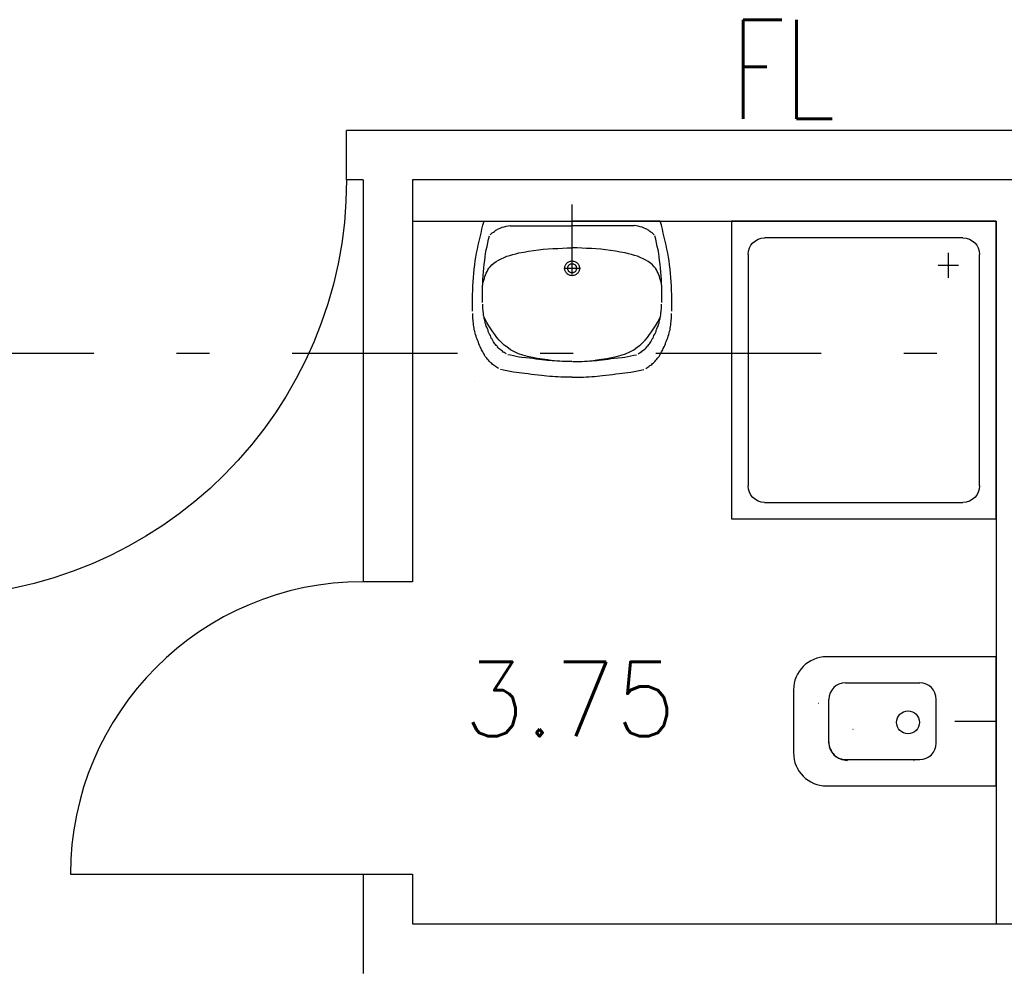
# Model space of a CAD drawing. Extents: x -1702.1 to -1638.5, y 1185.1 to 1220.8.
# Tile 42 of 50: x -1646.6 to -1643.6, y 1196 to 1198.9. Entities that reach past the tile are written whole.
import ezdxf
from ezdxf.enums import TextEntityAlignment as Align

# ---------------------------------------------------------------- set-up
doc = ezdxf.new("R2010")
doc.units = 0
doc.header["$MEASUREMENT"] = 0
doc.linetypes.add('DASHDOT', pattern=[1, 0.5, -0.25, 0, -0.25])
doc.layers.get('0').update_dxf_attribs({"linetype": 'CONTINUOUS'})
for name, color, linetype in [('13', 94, 'CONTINUOUS'), ('18', 5, 'CONTINUOUS'), ('45', 132, 'CONTINUOUS'), ('48', 33, 'CONTINUOUS'), ('8', 1, 'CONTINUOUS')]:
    doc.layers.add(name, color=color, linetype=linetype)
doc.styles.add('ROMANS', font='ROMANS', dxfattribs={"height": 0.2})

msp = doc.modelspace()

# ---------------------------------------------------------------- linework, layer by layer
at = {"linetype": 'Continuous'}
for p, q in [((-1644.9091, 1198.16028, 0.21561), (-1644.9091, 1198.35284, 0.21561)), ((-1643.6266, 1196.78988, 0.21561), (-1643.75103, 1196.78988, 0.21561))]:
    msp.add_line(p, q, dxfattribs=at)
at = {"linetype": 'Continuous', "elevation": 0.21561}
msp.add_lwpolyline([(-1645.2031, 1197.81701), (-1645.2031, 1197.81701), (-1645.2031, 1197.81701), (-1645.2031, 1197.81701)], close=True, dxfattribs=at)
at = {"layer": '13', "linetype": 'Continuous'}
for p, q in [((-1643.5016, 1198.57739, 0.21561), (-1645.5916, 1198.57739, 0.21561)), ((-1645.5416, 1198.42739, 0.21561), (-1645.5916, 1198.42739, 0.21561)), ((-1645.5416, 1198.42739, 0.21561), (-1645.5416, 1197.21239, 0.21561)), ((-1643.5016, 1198.42739, 0.21561), (-1645.3916, 1198.42739, 0.21561)), ((-1645.3916, 1198.42739, 0.21561), (-1645.3916, 1197.21239, 0.21561)), ((-1645.3916, 1198.30239, 0.21561), (-1643.6266, 1198.30239, 0.21561)), ((-1643.6266, 1198.30239, 0.21561), (-1643.6266, 1196.17739, 0.21561)), ((-1645.5416, 1196.32739, 0.21561), (-1645.5416, 1196.02739, 0.21561)), ((-1645.3916, 1196.32739, 0.21561), (-1645.3916, 1196.17739, 0.21561)), ((-1645.3916, 1196.17739, 0.21561), (-1643.5016, 1196.17739, 0.21561))]:
    msp.add_line(p, q, dxfattribs=at)
at = {"layer": '13', "linetype": 'Continuous', "elevation": 0.21561}
for points in [[(-1645.5916, 1198.42739), (-1645.5916, 1198.42739), (-1645.5916, 1198.42739), (-1645.5916, 1198.57739)], [(-1645.3916, 1197.21239), (-1645.5416, 1197.21239), (-1645.5416, 1197.21239), (-1645.5416, 1197.21239)], [(-1645.5416, 1196.32739), (-1645.5416, 1196.32739), (-1645.5416, 1196.32739), (-1645.3916, 1196.32739)]]:
    msp.add_lwpolyline(points, dxfattribs=at)
at = {"layer": '18', "linetype": 'Continuous'}
msp.add_line((-1646.4266, 1196.32739, 0.21561), (-1645.5416, 1196.32739, 0.21561), dxfattribs=at)
at = {"layer": '18', "linetype": 'Continuous', "extrusion": (0, 0, -1)}
msp.add_arc((1646.8516, 1198.42739, -0.215612), 1.26, 180, 270, dxfattribs=at)
at = {"layer": '18', "linetype": 'Continuous'}
msp.add_arc((-1645.5416, 1196.32739, 0.215612), 0.885, 90, 180, dxfattribs=at)
at = {"layer": '45', "linetype": 'Continuous'}
for p, q in [((-1644.9091, 1198.33118, 0.21561), (-1644.90909, 1198.33118, 0.21561)), ((-1645.18227, 1198.27824, 0.21561), (-1645.17926, 1198.29032, 0.21561)), ((-1645.17926, 1198.29032, 0.21561), (-1645.17525, 1198.30239, 0.21561)), ((-1645.17525, 1198.30239, 0.21561), (-1644.9091, 1198.30239, 0.21561)), ((-1645.13206, 1198.2801, 0.21561), (-1645.12703, 1198.28196, 0.21561)), ((-1645.12703, 1198.28196, 0.21561), (-1645.12102, 1198.28474, 0.21561)), ((-1645.12102, 1198.28474, 0.21561), (-1645.11499, 1198.28567, 0.21561)), ((-1645.11499, 1198.28567, 0.21561), (-1645.10896, 1198.28753, 0.21561)), ((-1645.10896, 1198.28753, 0.21561), (-1645.10293, 1198.28846, 0.21561)), ((-1645.10293, 1198.28846, 0.21561), (-1645.0969, 1198.28939, 0.21561)), ((-1645.0969, 1198.28846, 0.21561), (-1644.9091, 1198.28846, 0.21561)), ((-1644.64297, 1198.30239, 0.21561), (-1644.9091, 1198.30239, 0.21561)), ((-1644.7213, 1198.28846, 0.21561), (-1644.9091, 1198.28846, 0.21561)), ((-1644.71527, 1198.28846, 0.21561), (-1644.7213, 1198.28939, 0.21561)), ((-1644.70925, 1198.28753, 0.21561), (-1644.71527, 1198.28846, 0.21561)), ((-1644.70322, 1198.28567, 0.21561), (-1644.70925, 1198.28753, 0.21561)), ((-1644.6972, 1198.28474, 0.21561), (-1644.70322, 1198.28567, 0.21561)), ((-1644.69117, 1198.28196, 0.21561), (-1644.6972, 1198.28474, 0.21561)), ((-1644.68615, 1198.2801, 0.21561), (-1644.69117, 1198.28196, 0.21561)), ((-1644.63895, 1198.29032, 0.21561), (-1644.64297, 1198.30239, 0.21561)), ((-1644.63594, 1198.27824, 0.21561), (-1644.63895, 1198.29032, 0.21561)), ((-1643.6266, 1198.30239, 0.21561), (-1644.4266, 1198.30239, 0.21561)), ((-1644.4266, 1198.30239, 0.21561), (-1644.4266, 1197.40239, 0.21561)), ((-1643.6266, 1197.40239, 0.21561), (-1643.6266, 1198.30239, 0.21561)), ((-1645.1903, 1198.24202, 0.21561), (-1645.18729, 1198.25409, 0.21561)), ((-1645.18729, 1198.25409, 0.21561), (-1645.18428, 1198.26617, 0.21561)), ((-1645.18428, 1198.26617, 0.21561), (-1645.18227, 1198.27824, 0.21561)), ((-1645.16219, 1198.24852, 0.21561), (-1645.15917, 1198.25874, 0.21561)), ((-1645.15716, 1198.26152, 0.21561), (-1645.15516, 1198.26339, 0.21561)), ((-1645.15516, 1198.26339, 0.21561), (-1645.15315, 1198.26525, 0.21561)), ((-1645.15315, 1198.26525, 0.21561), (-1645.15114, 1198.2671, 0.21561)), ((-1645.15114, 1198.2671, 0.21561), (-1645.14913, 1198.26895, 0.21561)), ((-1645.14913, 1198.26895, 0.21561), (-1645.14712, 1198.26988, 0.21561)), ((-1645.14712, 1198.26988, 0.21561), (-1645.1441, 1198.27174, 0.21561)), ((-1645.1441, 1198.27174, 0.21561), (-1645.1421, 1198.2736, 0.21561)), ((-1645.1421, 1198.2736, 0.21561), (-1645.14009, 1198.27545, 0.21561)), ((-1645.14009, 1198.27545, 0.21561), (-1645.13708, 1198.27638, 0.21561)), ((-1645.13708, 1198.27638, 0.21561), (-1645.13507, 1198.27824, 0.21561)), ((-1645.13507, 1198.27824, 0.21561), (-1645.13206, 1198.2801, 0.21561)), ((-1644.68314, 1198.27824, 0.21561), (-1644.68615, 1198.2801, 0.21561)), ((-1644.68112, 1198.27638, 0.21561), (-1644.68314, 1198.27824, 0.21561)), ((-1644.67811, 1198.27545, 0.21561), (-1644.68112, 1198.27638, 0.21561)), ((-1644.67611, 1198.2736, 0.21561), (-1644.67811, 1198.27545, 0.21561)), ((-1644.6741, 1198.27174, 0.21561), (-1644.67611, 1198.2736, 0.21561)), ((-1644.67108, 1198.26988, 0.21561), (-1644.6741, 1198.27174, 0.21561)), ((-1644.66908, 1198.26895, 0.21561), (-1644.67108, 1198.26988, 0.21561)), ((-1644.66707, 1198.2671, 0.21561), (-1644.66908, 1198.26895, 0.21561)), ((-1644.66505, 1198.26525, 0.21561), (-1644.66707, 1198.2671, 0.21561)), ((-1644.66305, 1198.26339, 0.21561), (-1644.66505, 1198.26525, 0.21561)), ((-1644.66104, 1198.26152, 0.21561), (-1644.66305, 1198.26339, 0.21561)), ((-1644.65602, 1198.24852, 0.21561), (-1644.65904, 1198.25874, 0.21561)), ((-1644.63392, 1198.26617, 0.21561), (-1644.63594, 1198.27824, 0.21561)), ((-1644.63091, 1198.25409, 0.21561), (-1644.63392, 1198.26617, 0.21561)), ((-1644.6279, 1198.24202, 0.21561), (-1644.63091, 1198.25409, 0.21561)), ((-1643.7266, 1198.25239, 0.21561), (-1644.3266, 1198.25239, 0.21561)), ((-1645.19532, 1198.21787, 0.21561), (-1645.19331, 1198.22994, 0.21561)), ((-1645.19331, 1198.22994, 0.21561), (-1645.1903, 1198.24202, 0.21561)), ((-1645.16922, 1198.21601, 0.21561), (-1645.1662, 1198.22623, 0.21561)), ((-1645.1662, 1198.22623, 0.21561), (-1645.16419, 1198.23737, 0.21561)), ((-1645.16419, 1198.23737, 0.21561), (-1645.16219, 1198.24852, 0.21561)), ((-1644.95229, 1198.22066, 0.21561), (-1644.93823, 1198.22158, 0.21561)), ((-1644.93823, 1198.22158, 0.21561), (-1644.92417, 1198.22251, 0.21561)), ((-1644.92417, 1198.22251, 0.21561), (-1644.9091, 1198.22251, 0.21561)), ((-1644.89404, 1198.22251, 0.21561), (-1644.9091, 1198.22251, 0.21561)), ((-1644.87998, 1198.22158, 0.21561), (-1644.89404, 1198.22251, 0.21561)), ((-1644.86591, 1198.22066, 0.21561), (-1644.87998, 1198.22158, 0.21561)), ((-1644.65401, 1198.23737, 0.21561), (-1644.65602, 1198.24852, 0.21561)), ((-1644.65201, 1198.22623, 0.21561), (-1644.65401, 1198.23737, 0.21561)), ((-1644.64899, 1198.21601, 0.21561), (-1644.65201, 1198.22623, 0.21561)), ((-1644.6249, 1198.22994, 0.21561), (-1644.6279, 1198.24202, 0.21561)), ((-1644.62289, 1198.21787, 0.21561), (-1644.6249, 1198.22994, 0.21561)), ((-1645.20235, 1198.18257, 0.21561), (-1645.20034, 1198.19372, 0.21561)), ((-1645.20034, 1198.19372, 0.21561), (-1645.19833, 1198.20579, 0.21561)), ((-1645.19833, 1198.20579, 0.21561), (-1645.19532, 1198.21787, 0.21561)), ((-1645.17323, 1198.1835, 0.21561), (-1645.17223, 1198.19465, 0.21561)), ((-1645.17223, 1198.19465, 0.21561), (-1645.17123, 1198.20487, 0.21561)), ((-1645.17123, 1198.20487, 0.21561), (-1645.16922, 1198.21601, 0.21561)), ((-1645.12402, 1198.18908, 0.21561), (-1645.11499, 1198.19279, 0.21561)), ((-1645.11499, 1198.19279, 0.21561), (-1645.10695, 1198.19652, 0.21561)), ((-1645.10695, 1198.19652, 0.21561), (-1645.09792, 1198.1993, 0.21561)), ((-1645.09792, 1198.1993, 0.21561), (-1645.08887, 1198.20208, 0.21561)), ((-1645.08887, 1198.20208, 0.21561), (-1645.07983, 1198.20394, 0.21561)), ((-1645.07983, 1198.20394, 0.21561), (-1645.06979, 1198.20672, 0.21561)), ((-1645.06979, 1198.20672, 0.21561), (-1645.05472, 1198.20951, 0.21561)), ((-1645.05472, 1198.20951, 0.21561), (-1645.04067, 1198.2123, 0.21561)), ((-1645.04067, 1198.2123, 0.21561), (-1645.0256, 1198.21415, 0.21561)), ((-1645.0256, 1198.21415, 0.21561), (-1645.01054, 1198.21601, 0.21561)), ((-1645.01054, 1198.21601, 0.21561), (-1644.99647, 1198.21787, 0.21561)), ((-1644.99647, 1198.21787, 0.21561), (-1644.9814, 1198.2188, 0.21561)), ((-1644.9814, 1198.2188, 0.21561), (-1644.96736, 1198.21973, 0.21561)), ((-1644.96736, 1198.21973, 0.21561), (-1644.95229, 1198.22066, 0.21561)), ((-1644.85085, 1198.21973, 0.21561), (-1644.86591, 1198.22066, 0.21561)), ((-1644.83681, 1198.2188, 0.21561), (-1644.85085, 1198.21973, 0.21561)), ((-1644.82173, 1198.21787, 0.21561), (-1644.83681, 1198.2188, 0.21561)), ((-1644.80767, 1198.21601, 0.21561), (-1644.82173, 1198.21787, 0.21561)), ((-1644.79261, 1198.21415, 0.21561), (-1644.80767, 1198.21601, 0.21561)), ((-1644.77754, 1198.2123, 0.21561), (-1644.79261, 1198.21415, 0.21561)), ((-1644.76349, 1198.20951, 0.21561), (-1644.77754, 1198.2123, 0.21561)), ((-1644.74841, 1198.20672, 0.21561), (-1644.76349, 1198.20951, 0.21561)), ((-1644.73837, 1198.20394, 0.21561), (-1644.74841, 1198.20672, 0.21561)), ((-1644.72934, 1198.20208, 0.21561), (-1644.73837, 1198.20394, 0.21561)), ((-1644.7203, 1198.1993, 0.21561), (-1644.72934, 1198.20208, 0.21561)), ((-1644.71125, 1198.19652, 0.21561), (-1644.7203, 1198.1993, 0.21561)), ((-1644.70322, 1198.19279, 0.21561), (-1644.71125, 1198.19652, 0.21561)), ((-1644.69418, 1198.18908, 0.21561), (-1644.70322, 1198.19279, 0.21561)), ((-1644.64698, 1198.20487, 0.21561), (-1644.64899, 1198.21601, 0.21561)), ((-1644.64598, 1198.19465, 0.21561), (-1644.64698, 1198.20487, 0.21561)), ((-1644.64497, 1198.1835, 0.21561), (-1644.64598, 1198.19465, 0.21561)), ((-1644.61988, 1198.20579, 0.21561), (-1644.62289, 1198.21787, 0.21561)), ((-1644.61786, 1198.19372, 0.21561), (-1644.61988, 1198.20579, 0.21561)), ((-1644.61586, 1198.18257, 0.21561), (-1644.61786, 1198.19372, 0.21561)), ((-1644.3766, 1198.20239, 0.21561), (-1644.3766, 1197.50239, 0.21561)), ((-1643.77059, 1198.13139, 0.21561), (-1643.77059, 1198.20739, 0.21561)), ((-1643.6766, 1197.50239, 0.21561), (-1643.6766, 1198.20239, 0.21561)), ((-1645.20537, 1198.1575, 0.21561), (-1645.20336, 1198.1705, 0.21561)), ((-1645.20336, 1198.1705, 0.21561), (-1645.20235, 1198.18257, 0.21561)), ((-1645.17625, 1198.16028, 0.21561), (-1645.17525, 1198.17236, 0.21561)), ((-1645.17525, 1198.17236, 0.21561), (-1645.17323, 1198.1835, 0.21561)), ((-1645.16119, 1198.16028, 0.21561), (-1645.15716, 1198.16493, 0.21561)), ((-1645.15716, 1198.16493, 0.21561), (-1645.15215, 1198.1705, 0.21561)), ((-1645.15215, 1198.1705, 0.21561), (-1645.14612, 1198.17607, 0.21561)), ((-1645.14612, 1198.17607, 0.21561), (-1645.13909, 1198.18072, 0.21561)), ((-1645.13909, 1198.18072, 0.21561), (-1645.13206, 1198.18536, 0.21561)), ((-1645.13206, 1198.18536, 0.21561), (-1645.12402, 1198.18908, 0.21561)), ((-1644.9091, 1198.14264, 0.21561), (-1644.9091, 1198.1835, 0.21561)), ((-1644.68615, 1198.18536, 0.21561), (-1644.69418, 1198.18908, 0.21561)), ((-1644.67912, 1198.18072, 0.21561), (-1644.68615, 1198.18536, 0.21561)), ((-1644.67209, 1198.17607, 0.21561), (-1644.67912, 1198.18072, 0.21561)), ((-1644.66607, 1198.1705, 0.21561), (-1644.67209, 1198.17607, 0.21561)), ((-1644.66104, 1198.16493, 0.21561), (-1644.66607, 1198.1705, 0.21561)), ((-1644.65702, 1198.16028, 0.21561), (-1644.66104, 1198.16493, 0.21561)), ((-1644.64297, 1198.17236, 0.21561), (-1644.64497, 1198.1835, 0.21561)), ((-1644.64195, 1198.16028, 0.21561), (-1644.64297, 1198.17236, 0.21561)), ((-1644.61484, 1198.1705, 0.21561), (-1644.61586, 1198.18257, 0.21561)), ((-1644.61284, 1198.1575, 0.21561), (-1644.61484, 1198.1705, 0.21561)), ((-1643.7406, 1198.16839, 0.21561), (-1643.8016, 1198.16839, 0.21561)), ((-1645.20839, 1198.11942, 0.21561), (-1645.20738, 1198.13242, 0.21561)), ((-1645.20738, 1198.13242, 0.21561), (-1645.20638, 1198.14449, 0.21561)), ((-1645.20638, 1198.14449, 0.21561), (-1645.20537, 1198.1575, 0.21561)), ((-1645.17926, 1198.12592, 0.21561), (-1645.17826, 1198.13799, 0.21561)), ((-1645.17826, 1198.13799, 0.21561), (-1645.17725, 1198.14914, 0.21561)), ((-1645.17725, 1198.14914, 0.21561), (-1645.17625, 1198.16028, 0.21561)), ((-1645.17424, 1198.12963, 0.21561), (-1645.17323, 1198.13521, 0.21561)), ((-1645.17323, 1198.13521, 0.21561), (-1645.17123, 1198.14078, 0.21561)), ((-1645.17123, 1198.14078, 0.21561), (-1645.16922, 1198.14542, 0.21561)), ((-1645.16922, 1198.14542, 0.21561), (-1645.1662, 1198.151, 0.21561)), ((-1645.1662, 1198.151, 0.21561), (-1645.16419, 1198.15564, 0.21561)), ((-1645.16419, 1198.15564, 0.21561), (-1645.16119, 1198.16028, 0.21561)), ((-1644.93421, 1198.16028, 0.21561), (-1644.884, 1198.16028, 0.21561)), ((-1644.65401, 1198.15564, 0.21561), (-1644.65702, 1198.16028, 0.21561)), ((-1644.65201, 1198.151, 0.21561), (-1644.65401, 1198.15564, 0.21561)), ((-1644.64899, 1198.14542, 0.21561), (-1644.65201, 1198.151, 0.21561)), ((-1644.64698, 1198.14078, 0.21561), (-1644.64899, 1198.14542, 0.21561)), ((-1644.64497, 1198.13521, 0.21561), (-1644.64698, 1198.14078, 0.21561)), ((-1644.64397, 1198.12963, 0.21561), (-1644.64497, 1198.13521, 0.21561)), ((-1644.64095, 1198.14914, 0.21561), (-1644.64195, 1198.16028, 0.21561)), ((-1644.63995, 1198.13799, 0.21561), (-1644.64095, 1198.14914, 0.21561)), ((-1644.63895, 1198.12592, 0.21561), (-1644.63995, 1198.13799, 0.21561)), ((-1644.61184, 1198.14449, 0.21561), (-1644.61284, 1198.1575, 0.21561)), ((-1644.61082, 1198.13242, 0.21561), (-1644.61184, 1198.14449, 0.21561)), ((-1644.60982, 1198.11942, 0.21561), (-1644.61082, 1198.13242, 0.21561)), ((-1645.20939, 1198.10641, 0.21561), (-1645.20839, 1198.11942, 0.21561)), ((-1645.20939, 1198.09341, 0.21561), (-1645.20939, 1198.10641, 0.21561)), ((-1645.18026, 1198.10363, 0.21561), (-1645.17926, 1198.11477, 0.21561)), ((-1645.18026, 1198.10734, 0.21561), (-1645.17926, 1198.11291, 0.21561)), ((-1645.18026, 1198.09155, 0.21561), (-1645.18026, 1198.10363, 0.21561)), ((-1645.17926, 1198.11477, 0.21561), (-1645.17926, 1198.12592, 0.21561)), ((-1645.17926, 1198.11291, 0.21561), (-1645.17826, 1198.11849, 0.21561)), ((-1645.17826, 1198.11849, 0.21561), (-1645.17625, 1198.12406, 0.21561)), ((-1645.17625, 1198.12406, 0.21561), (-1645.17424, 1198.12963, 0.21561)), ((-1644.64195, 1198.12406, 0.21561), (-1644.64397, 1198.12963, 0.21561)), ((-1644.63995, 1198.11849, 0.21561), (-1644.64195, 1198.12406, 0.21561)), ((-1644.63895, 1198.11291, 0.21561), (-1644.63995, 1198.11849, 0.21561)), ((-1644.63895, 1198.11477, 0.21561), (-1644.63895, 1198.12592, 0.21561)), ((-1644.63794, 1198.10363, 0.21561), (-1644.63895, 1198.11477, 0.21561)), ((-1644.63794, 1198.10734, 0.21561), (-1644.63895, 1198.11291, 0.21561)), ((-1644.63794, 1198.09155, 0.21561), (-1644.63794, 1198.10363, 0.21561)), ((-1644.60882, 1198.10641, 0.21561), (-1644.60982, 1198.11942, 0.21561)), ((-1644.60882, 1198.09341, 0.21561), (-1644.60882, 1198.10641, 0.21561)), ((-1645.21039, 1198.08134, 0.21561), (-1645.20939, 1198.09341, 0.21561)), ((-1645.21039, 1198.06834, 0.21561), (-1645.21039, 1198.08134, 0.21561)), ((-1645.18026, 1198.08041, 0.21561), (-1645.18026, 1198.09155, 0.21561)), ((-1645.18026, 1198.06834, 0.21561), (-1645.18026, 1198.08041, 0.21561)), ((-1644.63794, 1198.08041, 0.21561), (-1644.63794, 1198.09155, 0.21561)), ((-1644.63794, 1198.06834, 0.21561), (-1644.63794, 1198.08041, 0.21561)), ((-1644.60781, 1198.08134, 0.21561), (-1644.60882, 1198.09341, 0.21561)), ((-1644.60781, 1198.06834, 0.21561), (-1644.60781, 1198.08134, 0.21561)), ((-1645.21039, 1198.05533, 0.21561), (-1645.21039, 1198.06834, 0.21561)), ((-1645.21039, 1198.04233, 0.21561), (-1645.21039, 1198.05533, 0.21561)), ((-1645.21039, 1198.03025, 0.21561), (-1645.21039, 1198.04233, 0.21561)), ((-1645.18026, 1198.05719, 0.21561), (-1645.18026, 1198.06834, 0.21561)), ((-1645.17926, 1198.04697, 0.21561), (-1645.17926, 1198.05161, 0.21561)), ((-1645.17926, 1198.04233, 0.21561), (-1645.17926, 1198.04697, 0.21561)), ((-1645.17926, 1198.03861, 0.21561), (-1645.17926, 1198.04233, 0.21561)), ((-1644.63895, 1198.04697, 0.21561), (-1644.63895, 1198.05161, 0.21561)), ((-1644.63895, 1198.04233, 0.21561), (-1644.63895, 1198.04697, 0.21561)), ((-1644.63895, 1198.03861, 0.21561), (-1644.63895, 1198.04233, 0.21561)), ((-1644.63794, 1198.05719, 0.21561), (-1644.63794, 1198.06834, 0.21561)), ((-1644.60781, 1198.05533, 0.21561), (-1644.60781, 1198.06834, 0.21561)), ((-1644.60781, 1198.04233, 0.21561), (-1644.60781, 1198.05533, 0.21561)), ((-1644.60781, 1198.03025, 0.21561), (-1644.60781, 1198.04233, 0.21561)), ((-1645.20939, 1198.01818, 0.21561), (-1645.20939, 1198.02375, 0.21561)), ((-1645.20939, 1198.01353, 0.21561), (-1645.20939, 1198.01818, 0.21561)), ((-1645.20939, 1198.00889, 0.21561), (-1645.20939, 1198.01353, 0.21561)), ((-1645.17826, 1198.03304, 0.21561), (-1645.17926, 1198.03861, 0.21561)), ((-1645.17826, 1198.02932, 0.21561), (-1645.17826, 1198.03304, 0.21561)), ((-1645.17725, 1198.02468, 0.21561), (-1645.17826, 1198.02932, 0.21561)), ((-1645.17725, 1198.02003, 0.21561), (-1645.17725, 1198.02468, 0.21561)), ((-1645.17625, 1198.01539, 0.21561), (-1645.17725, 1198.02003, 0.21561)), ((-1645.17223, 1198.0061, 0.21561), (-1645.17725, 1198.01632, 0.21561)), ((-1645.17525, 1198.01168, 0.21561), (-1645.17625, 1198.01539, 0.21561)), ((-1644.64598, 1198.0061, 0.21561), (-1644.64095, 1198.01632, 0.21561)), ((-1644.64297, 1198.01168, 0.21561), (-1644.64195, 1198.01539, 0.21561)), ((-1644.64195, 1198.01539, 0.21561), (-1644.64095, 1198.02003, 0.21561)), ((-1644.64095, 1198.02468, 0.21561), (-1644.63995, 1198.02932, 0.21561)), ((-1644.64095, 1198.02003, 0.21561), (-1644.64095, 1198.02468, 0.21561)), ((-1644.63995, 1198.03304, 0.21561), (-1644.63895, 1198.03861, 0.21561)), ((-1644.63995, 1198.02932, 0.21561), (-1644.63995, 1198.03304, 0.21561)), ((-1644.60882, 1198.01818, 0.21561), (-1644.60882, 1198.02375, 0.21561)), ((-1644.60882, 1198.01353, 0.21561), (-1644.60882, 1198.01818, 0.21561)), ((-1644.60882, 1198.00889, 0.21561), (-1644.60882, 1198.01353, 0.21561)), ((-1645.20839, 1198.00332, 0.21561), (-1645.20939, 1198.00889, 0.21561)), ((-1645.20839, 1197.99867, 0.21561), (-1645.20839, 1198.00332, 0.21561)), ((-1645.20738, 1197.99403, 0.21561), (-1645.20839, 1197.99867, 0.21561)), ((-1645.20738, 1197.98846, 0.21561), (-1645.20738, 1197.99403, 0.21561)), ((-1645.20638, 1197.98381, 0.21561), (-1645.20738, 1197.98846, 0.21561)), ((-1645.20537, 1197.97917, 0.21561), (-1645.20638, 1197.98381, 0.21561)), ((-1645.17525, 1198.00703, 0.21561), (-1645.17525, 1198.01168, 0.21561)), ((-1645.17323, 1198.00332, 0.21561), (-1645.17525, 1198.00703, 0.21561)), ((-1645.17223, 1197.99867, 0.21561), (-1645.17323, 1198.00332, 0.21561)), ((-1645.1672, 1197.99681, 0.21561), (-1645.17223, 1198.0061, 0.21561)), ((-1645.17223, 1197.99403, 0.21561), (-1645.17223, 1197.99867, 0.21561)), ((-1645.17022, 1197.99031, 0.21561), (-1645.17223, 1197.99403, 0.21561)), ((-1645.16922, 1197.98567, 0.21561), (-1645.17022, 1197.99031, 0.21561)), ((-1645.1672, 1197.98195, 0.21561), (-1645.16922, 1197.98567, 0.21561)), ((-1645.16119, 1197.9866, 0.21561), (-1645.1672, 1197.99681, 0.21561)), ((-1645.15516, 1197.97731, 0.21561), (-1645.16119, 1197.9866, 0.21561)), ((-1644.66305, 1197.97731, 0.21561), (-1644.65702, 1197.9866, 0.21561)), ((-1644.65702, 1197.9866, 0.21561), (-1644.651, 1197.99681, 0.21561)), ((-1644.651, 1197.99681, 0.21561), (-1644.64598, 1198.0061, 0.21561)), ((-1644.651, 1197.98195, 0.21561), (-1644.64899, 1197.98567, 0.21561)), ((-1644.64899, 1197.98567, 0.21561), (-1644.64798, 1197.99031, 0.21561)), ((-1644.64798, 1197.99031, 0.21561), (-1644.64598, 1197.99403, 0.21561)), ((-1644.64598, 1197.99867, 0.21561), (-1644.64497, 1198.00332, 0.21561)), ((-1644.64598, 1197.99403, 0.21561), (-1644.64598, 1197.99867, 0.21561)), ((-1644.64497, 1198.00332, 0.21561), (-1644.64297, 1198.00703, 0.21561)), ((-1644.64297, 1198.00703, 0.21561), (-1644.64297, 1198.01168, 0.21561)), ((-1644.61284, 1197.97917, 0.21561), (-1644.61184, 1197.98381, 0.21561)), ((-1644.61184, 1197.98381, 0.21561), (-1644.61082, 1197.98846, 0.21561)), ((-1644.61082, 1197.99403, 0.21561), (-1644.60982, 1197.99867, 0.21561)), ((-1644.61082, 1197.98846, 0.21561), (-1644.61082, 1197.99403, 0.21561)), ((-1644.60982, 1198.00332, 0.21561), (-1644.60882, 1198.00889, 0.21561)), ((-1644.60982, 1197.99867, 0.21561), (-1644.60982, 1198.00332, 0.21561)), ((-1645.20537, 1197.97452, 0.21561), (-1645.20537, 1197.97917, 0.21561)), ((-1645.20336, 1197.96988, 0.21561), (-1645.20537, 1197.97452, 0.21561)), ((-1645.20235, 1197.96431, 0.21561), (-1645.20336, 1197.96988, 0.21561)), ((-1645.20135, 1197.95966, 0.21561), (-1645.20235, 1197.96431, 0.21561)), ((-1645.19934, 1197.95502, 0.21561), (-1645.20135, 1197.95966, 0.21561)), ((-1645.19833, 1197.95037, 0.21561), (-1645.19934, 1197.95502, 0.21561)), ((-1645.1652, 1197.97731, 0.21561), (-1645.1672, 1197.98195, 0.21561)), ((-1645.16319, 1197.97359, 0.21561), (-1645.1652, 1197.97731, 0.21561)), ((-1645.16319, 1197.96895, 0.21561), (-1645.16319, 1197.97359, 0.21561)), ((-1645.16119, 1197.96524, 0.21561), (-1645.16319, 1197.96895, 0.21561)), ((-1645.15917, 1197.96059, 0.21561), (-1645.16119, 1197.96524, 0.21561)), ((-1645.15616, 1197.95688, 0.21561), (-1645.15917, 1197.96059, 0.21561)), ((-1645.15516, 1197.95316, 0.21561), (-1645.15616, 1197.95688, 0.21561)), ((-1645.14913, 1197.96802, 0.21561), (-1645.15516, 1197.97731, 0.21561)), ((-1645.15416, 1197.94945, 0.21561), (-1645.15516, 1197.95316, 0.21561)), ((-1645.1431, 1197.95966, 0.21561), (-1645.14913, 1197.96802, 0.21561)), ((-1645.13708, 1197.9513, 0.21561), (-1645.1431, 1197.95966, 0.21561)), ((-1644.68112, 1197.9513, 0.21561), (-1644.6751, 1197.95966, 0.21561)), ((-1644.6751, 1197.95966, 0.21561), (-1644.66908, 1197.96802, 0.21561)), ((-1644.66908, 1197.96802, 0.21561), (-1644.66305, 1197.97731, 0.21561)), ((-1644.66405, 1197.94945, 0.21561), (-1644.66305, 1197.95316, 0.21561)), ((-1644.66305, 1197.95316, 0.21561), (-1644.66204, 1197.95688, 0.21561)), ((-1644.66204, 1197.95688, 0.21561), (-1644.65904, 1197.96059, 0.21561)), ((-1644.65904, 1197.96059, 0.21561), (-1644.65702, 1197.96524, 0.21561)), ((-1644.65702, 1197.96524, 0.21561), (-1644.65501, 1197.96895, 0.21561)), ((-1644.65501, 1197.97359, 0.21561), (-1644.65301, 1197.97731, 0.21561)), ((-1644.65501, 1197.96895, 0.21561), (-1644.65501, 1197.97359, 0.21561)), ((-1644.65301, 1197.97731, 0.21561), (-1644.651, 1197.98195, 0.21561)), ((-1644.61988, 1197.95037, 0.21561), (-1644.61888, 1197.95502, 0.21561)), ((-1644.61888, 1197.95502, 0.21561), (-1644.61686, 1197.95966, 0.21561)), ((-1644.61686, 1197.95966, 0.21561), (-1644.61586, 1197.96431, 0.21561)), ((-1644.61586, 1197.96431, 0.21561), (-1644.61484, 1197.96988, 0.21561)), ((-1644.61484, 1197.96988, 0.21561), (-1644.61284, 1197.97452, 0.21561)), ((-1644.61284, 1197.97452, 0.21561), (-1644.61284, 1197.97917, 0.21561)), ((-1645.19632, 1197.94573, 0.21561), (-1645.19833, 1197.95037, 0.21561)), ((-1645.19431, 1197.94109, 0.21561), (-1645.19632, 1197.94573, 0.21561)), ((-1645.19231, 1197.93644, 0.21561), (-1645.19431, 1197.94109, 0.21561)), ((-1645.19132, 1197.9318, 0.21561), (-1645.19231, 1197.93644, 0.21561)), ((-1645.1893, 1197.92715, 0.21561), (-1645.19132, 1197.9318, 0.21561)), ((-1645.18729, 1197.92251, 0.21561), (-1645.1893, 1197.92715, 0.21561)), ((-1645.15215, 1197.94759, 0.21561), (-1645.15416, 1197.94945, 0.21561)), ((-1645.15013, 1197.94387, 0.21561), (-1645.15215, 1197.94759, 0.21561)), ((-1645.14813, 1197.94016, 0.21561), (-1645.15013, 1197.94387, 0.21561)), ((-1645.14712, 1197.9383, 0.21561), (-1645.14813, 1197.94016, 0.21561)), ((-1645.14512, 1197.93458, 0.21561), (-1645.14712, 1197.9383, 0.21561)), ((-1645.1431, 1197.9318, 0.21561), (-1645.14512, 1197.93458, 0.21561)), ((-1645.1411, 1197.92994, 0.21561), (-1645.1431, 1197.9318, 0.21561)), ((-1645.13909, 1197.92715, 0.21561), (-1645.1411, 1197.92994, 0.21561)), ((-1645.13607, 1197.92437, 0.21561), (-1645.13909, 1197.92715, 0.21561)), ((-1645.13005, 1197.94294, 0.21561), (-1645.13708, 1197.9513, 0.21561)), ((-1645.13507, 1197.92251, 0.21561), (-1645.13607, 1197.92437, 0.21561)), ((-1645.12302, 1197.93551, 0.21561), (-1645.13005, 1197.94294, 0.21561)), ((-1645.11499, 1197.92808, 0.21561), (-1645.12302, 1197.93551, 0.21561)), ((-1645.10695, 1197.92251, 0.21561), (-1645.11499, 1197.92808, 0.21561)), ((-1644.71125, 1197.92251, 0.21561), (-1644.70322, 1197.92808, 0.21561)), ((-1644.70322, 1197.92808, 0.21561), (-1644.69518, 1197.93551, 0.21561)), ((-1644.69518, 1197.93551, 0.21561), (-1644.68815, 1197.94294, 0.21561)), ((-1644.68815, 1197.94294, 0.21561), (-1644.68112, 1197.9513, 0.21561)), ((-1644.68314, 1197.92251, 0.21561), (-1644.68213, 1197.92437, 0.21561)), ((-1644.68213, 1197.92437, 0.21561), (-1644.67912, 1197.92715, 0.21561)), ((-1644.67912, 1197.92715, 0.21561), (-1644.67711, 1197.92994, 0.21561)), ((-1644.67711, 1197.92994, 0.21561), (-1644.6751, 1197.9318, 0.21561)), ((-1644.6751, 1197.9318, 0.21561), (-1644.67309, 1197.93458, 0.21561)), ((-1644.67309, 1197.93458, 0.21561), (-1644.67108, 1197.9383, 0.21561)), ((-1644.67108, 1197.9383, 0.21561), (-1644.67008, 1197.94016, 0.21561)), ((-1644.67008, 1197.94016, 0.21561), (-1644.66807, 1197.94387, 0.21561)), ((-1644.66807, 1197.94387, 0.21561), (-1644.66607, 1197.94759, 0.21561)), ((-1644.66607, 1197.94759, 0.21561), (-1644.66405, 1197.94945, 0.21561)), ((-1644.63091, 1197.92251, 0.21561), (-1644.62891, 1197.92715, 0.21561)), ((-1644.62891, 1197.92715, 0.21561), (-1644.62689, 1197.9318, 0.21561)), ((-1644.62689, 1197.9318, 0.21561), (-1644.6259, 1197.93644, 0.21561)), ((-1644.6259, 1197.93644, 0.21561), (-1644.62389, 1197.94109, 0.21561)), ((-1644.62389, 1197.94109, 0.21561), (-1644.62189, 1197.94573, 0.21561)), ((-1644.62189, 1197.94573, 0.21561), (-1644.61988, 1197.95037, 0.21561)), ((-1645.18428, 1197.91787, 0.21561), (-1645.18729, 1197.92251, 0.21561)), ((-1645.18328, 1197.91415, 0.21561), (-1645.18428, 1197.91787, 0.21561)), ((-1645.18127, 1197.91044, 0.21561), (-1645.18328, 1197.91415, 0.21561)), ((-1645.17926, 1197.90765, 0.21561), (-1645.18127, 1197.91044, 0.21561)), ((-1645.17725, 1197.90393, 0.21561), (-1645.17926, 1197.90765, 0.21561)), ((-1645.17525, 1197.90022, 0.21561), (-1645.17725, 1197.90393, 0.21561)), ((-1645.17424, 1197.89743, 0.21561), (-1645.17525, 1197.90022, 0.21561)), ((-1645.17223, 1197.89372, 0.21561), (-1645.17424, 1197.89743, 0.21561)), ((-1645.16922, 1197.89093, 0.21561), (-1645.17223, 1197.89372, 0.21561)), ((-1645.13306, 1197.91972, 0.21561), (-1645.13507, 1197.92251, 0.21561)), ((-1645.13005, 1197.91694, 0.21561), (-1645.13306, 1197.91972, 0.21561)), ((-1645.12703, 1197.91508, 0.21561), (-1645.13005, 1197.91694, 0.21561)), ((-1645.12603, 1197.91322, 0.21561), (-1645.12703, 1197.91508, 0.21561)), ((-1645.12302, 1197.91136, 0.21561), (-1645.12603, 1197.91322, 0.21561)), ((-1645.12, 1197.90951, 0.21561), (-1645.12302, 1197.91136, 0.21561)), ((-1645.118, 1197.90672, 0.21561), (-1645.12, 1197.90951, 0.21561)), ((-1645.11499, 1197.90579, 0.21561), (-1645.118, 1197.90672, 0.21561)), ((-1645.11197, 1197.90393, 0.21561), (-1645.11499, 1197.90579, 0.21561)), ((-1645.10896, 1197.90208, 0.21561), (-1645.11197, 1197.90393, 0.21561)), ((-1645.0959, 1197.91415, 0.21561), (-1645.10695, 1197.92251, 0.21561)), ((-1645.0959, 1197.89743, 0.21561), (-1645.10393, 1197.89836, 0.21561)), ((-1645.08385, 1197.90765, 0.21561), (-1645.0959, 1197.91415, 0.21561)), ((-1645.08686, 1197.89558, 0.21561), (-1645.0959, 1197.89743, 0.21561)), ((-1645.07783, 1197.89372, 0.21561), (-1645.08686, 1197.89558, 0.21561)), ((-1645.0708, 1197.90208, 0.21561), (-1645.08385, 1197.90765, 0.21561)), ((-1645.06879, 1197.89186, 0.21561), (-1645.07783, 1197.89372, 0.21561)), ((-1645.05774, 1197.89743, 0.21561), (-1645.0708, 1197.90208, 0.21561)), ((-1645.04367, 1197.89372, 0.21561), (-1645.05774, 1197.89743, 0.21561)), ((-1645.02862, 1197.89093, 0.21561), (-1645.04367, 1197.89372, 0.21561)), ((-1644.7896, 1197.89093, 0.21561), (-1644.77453, 1197.89372, 0.21561)), ((-1644.77453, 1197.89372, 0.21561), (-1644.76047, 1197.89743, 0.21561)), ((-1644.76047, 1197.89743, 0.21561), (-1644.74741, 1197.90208, 0.21561)), ((-1644.74942, 1197.89186, 0.21561), (-1644.74038, 1197.89372, 0.21561)), ((-1644.74741, 1197.90208, 0.21561), (-1644.73435, 1197.90765, 0.21561)), ((-1644.74038, 1197.89372, 0.21561), (-1644.73134, 1197.89558, 0.21561)), ((-1644.73435, 1197.90765, 0.21561), (-1644.7223, 1197.91415, 0.21561)), ((-1644.73134, 1197.89558, 0.21561), (-1644.7223, 1197.89743, 0.21561)), ((-1644.7223, 1197.91415, 0.21561), (-1644.71125, 1197.92251, 0.21561)), ((-1644.7223, 1197.89743, 0.21561), (-1644.71427, 1197.89836, 0.21561)), ((-1644.70925, 1197.90208, 0.21561), (-1644.70624, 1197.90393, 0.21561)), ((-1644.70624, 1197.90393, 0.21561), (-1644.70322, 1197.90579, 0.21561)), ((-1644.70322, 1197.90579, 0.21561), (-1644.70021, 1197.90672, 0.21561)), ((-1644.70021, 1197.90672, 0.21561), (-1644.6982, 1197.90951, 0.21561)), ((-1644.6982, 1197.90951, 0.21561), (-1644.69518, 1197.91136, 0.21561)), ((-1644.69518, 1197.91136, 0.21561), (-1644.69218, 1197.91322, 0.21561)), ((-1644.69218, 1197.91322, 0.21561), (-1644.69117, 1197.91508, 0.21561)), ((-1644.69117, 1197.91508, 0.21561), (-1644.68815, 1197.91694, 0.21561)), ((-1644.68815, 1197.91694, 0.21561), (-1644.68514, 1197.91972, 0.21561)), ((-1644.68514, 1197.91972, 0.21561), (-1644.68314, 1197.92251, 0.21561)), ((-1644.64899, 1197.89093, 0.21561), (-1644.64598, 1197.89372, 0.21561)), ((-1644.64598, 1197.89372, 0.21561), (-1644.64397, 1197.89743, 0.21561)), ((-1644.64397, 1197.89743, 0.21561), (-1644.64297, 1197.90022, 0.21561)), ((-1644.64297, 1197.90022, 0.21561), (-1644.64095, 1197.90393, 0.21561)), ((-1644.64095, 1197.90393, 0.21561), (-1644.63895, 1197.90765, 0.21561)), ((-1644.63895, 1197.90765, 0.21561), (-1644.63694, 1197.91044, 0.21561)), ((-1644.63694, 1197.91044, 0.21561), (-1644.63492, 1197.91415, 0.21561)), ((-1644.63492, 1197.91415, 0.21561), (-1644.63392, 1197.91787, 0.21561)), ((-1644.63392, 1197.91787, 0.21561), (-1644.63091, 1197.92251, 0.21561)), ((-1645.1672, 1197.88814, 0.21561), (-1645.16922, 1197.89093, 0.21561)), ((-1645.1652, 1197.88536, 0.21561), (-1645.1672, 1197.88814, 0.21561)), ((-1645.16219, 1197.88257, 0.21561), (-1645.1652, 1197.88536, 0.21561)), ((-1645.16018, 1197.87979, 0.21561), (-1645.16219, 1197.88257, 0.21561)), ((-1645.15817, 1197.877, 0.21561), (-1645.16018, 1197.87979, 0.21561)), ((-1645.15516, 1197.87421, 0.21561), (-1645.15817, 1197.877, 0.21561)), ((-1645.15215, 1197.87236, 0.21561), (-1645.15516, 1197.87421, 0.21561)), ((-1645.15013, 1197.86957, 0.21561), (-1645.15215, 1197.87236, 0.21561)), ((-1645.14712, 1197.86771, 0.21561), (-1645.15013, 1197.86957, 0.21561)), ((-1645.1441, 1197.86585, 0.21561), (-1645.14712, 1197.86771, 0.21561)), ((-1645.1411, 1197.86307, 0.21561), (-1645.1441, 1197.86585, 0.21561)), ((-1645.06076, 1197.89093, 0.21561), (-1645.06879, 1197.89186, 0.21561)), ((-1645.03665, 1197.88814, 0.21561), (-1645.06076, 1197.89093, 0.21561)), ((-1645.02761, 1197.88722, 0.21561), (-1645.03665, 1197.88814, 0.21561)), ((-1645.01456, 1197.88722, 0.21561), (-1645.02862, 1197.89093, 0.21561)), ((-1645.01857, 1197.88536, 0.21561), (-1645.02761, 1197.88722, 0.21561)), ((-1645.00953, 1197.88443, 0.21561), (-1645.01857, 1197.88536, 0.21561)), ((-1644.99849, 1197.88536, 0.21561), (-1645.01456, 1197.88722, 0.21561)), ((-1645.0005, 1197.8835, 0.21561), (-1645.00953, 1197.88443, 0.21561)), ((-1644.99146, 1197.88257, 0.21561), (-1645.0005, 1197.8835, 0.21561)), ((-1644.98342, 1197.8835, 0.21561), (-1644.99849, 1197.88536, 0.21561)), ((-1644.98443, 1197.88164, 0.21561), (-1644.99146, 1197.88257, 0.21561)), ((-1644.9774, 1197.88164, 0.21561), (-1644.98443, 1197.88164, 0.21561)), ((-1644.96736, 1197.88071, 0.21561), (-1644.98342, 1197.8835, 0.21561)), ((-1644.96936, 1197.88071, 0.21561), (-1644.9774, 1197.88164, 0.21561)), ((-1644.96233, 1197.88071, 0.21561), (-1644.96936, 1197.88071, 0.21561)), ((-1644.95129, 1197.87979, 0.21561), (-1644.96736, 1197.88071, 0.21561)), ((-1644.9553, 1197.87979, 0.21561), (-1644.96233, 1197.88071, 0.21561)), ((-1644.94626, 1197.87979, 0.21561), (-1644.9553, 1197.87979, 0.21561)), ((-1644.93923, 1197.87886, 0.21561), (-1644.94626, 1197.87979, 0.21561)), ((-1644.93321, 1197.87886, 0.21561), (-1644.93923, 1197.87886, 0.21561)), ((-1644.92517, 1197.87793, 0.21561), (-1644.93321, 1197.87886, 0.21561)), ((-1644.91813, 1197.87793, 0.21561), (-1644.92517, 1197.87793, 0.21561)), ((-1644.91011, 1197.87793, 0.21561), (-1644.91813, 1197.87793, 0.21561)), ((-1644.9081, 1197.87793, 0.21561), (-1644.90008, 1197.87793, 0.21561)), ((-1644.90008, 1197.87793, 0.21561), (-1644.89304, 1197.87793, 0.21561)), ((-1644.89304, 1197.87793, 0.21561), (-1644.885, 1197.87886, 0.21561)), ((-1644.885, 1197.87886, 0.21561), (-1644.87897, 1197.87886, 0.21561)), ((-1644.87897, 1197.87886, 0.21561), (-1644.87194, 1197.87979, 0.21561)), ((-1644.87194, 1197.87979, 0.21561), (-1644.8629, 1197.87979, 0.21561)), ((-1644.86693, 1197.87979, 0.21561), (-1644.85085, 1197.88071, 0.21561)), ((-1644.8629, 1197.87979, 0.21561), (-1644.85587, 1197.88071, 0.21561)), ((-1644.85587, 1197.88071, 0.21561), (-1644.84884, 1197.88071, 0.21561)), ((-1644.85085, 1197.88071, 0.21561), (-1644.83478, 1197.8835, 0.21561)), ((-1644.84884, 1197.88071, 0.21561), (-1644.84081, 1197.88164, 0.21561)), ((-1644.84081, 1197.88164, 0.21561), (-1644.83378, 1197.88164, 0.21561)), ((-1644.83478, 1197.8835, 0.21561), (-1644.81972, 1197.88536, 0.21561)), ((-1644.83378, 1197.88164, 0.21561), (-1644.82675, 1197.88257, 0.21561)), ((-1644.82675, 1197.88257, 0.21561), (-1644.81771, 1197.8835, 0.21561)), ((-1644.81972, 1197.88536, 0.21561), (-1644.80365, 1197.88722, 0.21561)), ((-1644.81771, 1197.8835, 0.21561), (-1644.80867, 1197.88443, 0.21561)), ((-1644.80867, 1197.88443, 0.21561), (-1644.79964, 1197.88536, 0.21561)), ((-1644.80365, 1197.88722, 0.21561), (-1644.7896, 1197.89093, 0.21561)), ((-1644.79964, 1197.88536, 0.21561), (-1644.7906, 1197.88722, 0.21561)), ((-1644.7906, 1197.88722, 0.21561), (-1644.78155, 1197.88814, 0.21561)), ((-1644.78155, 1197.88814, 0.21561), (-1644.75745, 1197.89093, 0.21561)), ((-1644.75745, 1197.89093, 0.21561), (-1644.74942, 1197.89186, 0.21561)), ((-1644.67711, 1197.86307, 0.21561), (-1644.6741, 1197.86585, 0.21561)), ((-1644.6741, 1197.86585, 0.21561), (-1644.67108, 1197.86771, 0.21561)), ((-1644.67108, 1197.86771, 0.21561), (-1644.66807, 1197.86957, 0.21561)), ((-1644.66807, 1197.86957, 0.21561), (-1644.66607, 1197.87236, 0.21561)), ((-1644.66607, 1197.87236, 0.21561), (-1644.66305, 1197.87421, 0.21561)), ((-1644.66305, 1197.87421, 0.21561), (-1644.66004, 1197.877, 0.21561)), ((-1644.66004, 1197.877, 0.21561), (-1644.65802, 1197.87979, 0.21561)), ((-1644.65802, 1197.87979, 0.21561), (-1644.65602, 1197.88257, 0.21561)), ((-1644.65602, 1197.88257, 0.21561), (-1644.65301, 1197.88536, 0.21561)), ((-1644.65301, 1197.88536, 0.21561), (-1644.651, 1197.88814, 0.21561)), ((-1644.651, 1197.88814, 0.21561), (-1644.64899, 1197.89093, 0.21561)), ((-1645.13809, 1197.86121, 0.21561), (-1645.1411, 1197.86307, 0.21561)), ((-1645.13507, 1197.85935, 0.21561), (-1645.13809, 1197.86121, 0.21561)), ((-1645.13206, 1197.85749, 0.21561), (-1645.13507, 1197.85935, 0.21561)), ((-1645.11699, 1197.85192, 0.21561), (-1645.12603, 1197.85378, 0.21561)), ((-1645.10695, 1197.85006, 0.21561), (-1645.11699, 1197.85192, 0.21561)), ((-1645.0969, 1197.84821, 0.21561), (-1645.10695, 1197.85006, 0.21561)), ((-1645.08686, 1197.84635, 0.21561), (-1645.0969, 1197.84821, 0.21561)), ((-1645.07783, 1197.84542, 0.21561), (-1645.08686, 1197.84635, 0.21561)), ((-1645.0517, 1197.8417, 0.21561), (-1645.07783, 1197.84542, 0.21561)), ((-1645.04167, 1197.84078, 0.21561), (-1645.0517, 1197.8417, 0.21561)), ((-1645.03163, 1197.83892, 0.21561), (-1645.04167, 1197.84078, 0.21561)), ((-1645.02159, 1197.83799, 0.21561), (-1645.03163, 1197.83892, 0.21561)), ((-1645.01154, 1197.83706, 0.21561), (-1645.02159, 1197.83799, 0.21561)), ((-1645.0015, 1197.83613, 0.21561), (-1645.01154, 1197.83706, 0.21561)), ((-1644.99347, 1197.8352, 0.21561), (-1645.0015, 1197.83613, 0.21561)), ((-1644.98543, 1197.83427, 0.21561), (-1644.99347, 1197.8352, 0.21561)), ((-1644.97639, 1197.83335, 0.21561), (-1644.98543, 1197.83427, 0.21561)), ((-1644.84181, 1197.83335, 0.21561), (-1644.83278, 1197.83427, 0.21561)), ((-1644.83278, 1197.83427, 0.21561), (-1644.82474, 1197.8352, 0.21561)), ((-1644.82474, 1197.8352, 0.21561), (-1644.81671, 1197.83613, 0.21561)), ((-1644.81671, 1197.83613, 0.21561), (-1644.80667, 1197.83706, 0.21561)), ((-1644.80667, 1197.83706, 0.21561), (-1644.79662, 1197.83799, 0.21561)), ((-1644.79662, 1197.83799, 0.21561), (-1644.78658, 1197.83892, 0.21561)), ((-1644.78658, 1197.83892, 0.21561), (-1644.77654, 1197.84078, 0.21561)), ((-1644.77654, 1197.84078, 0.21561), (-1644.76651, 1197.8417, 0.21561)), ((-1644.76651, 1197.8417, 0.21561), (-1644.74038, 1197.84542, 0.21561)), ((-1644.74038, 1197.84542, 0.21561), (-1644.73134, 1197.84635, 0.21561)), ((-1644.73134, 1197.84635, 0.21561), (-1644.7213, 1197.84821, 0.21561)), ((-1644.7213, 1197.84821, 0.21561), (-1644.71125, 1197.85006, 0.21561)), ((-1644.71125, 1197.85006, 0.21561), (-1644.70121, 1197.85192, 0.21561)), ((-1644.70121, 1197.85192, 0.21561), (-1644.69218, 1197.85378, 0.21561)), ((-1644.68615, 1197.85749, 0.21561), (-1644.68314, 1197.85935, 0.21561)), ((-1644.68314, 1197.85935, 0.21561), (-1644.68012, 1197.86121, 0.21561)), ((-1644.68012, 1197.86121, 0.21561), (-1644.67711, 1197.86307, 0.21561)), ((-1644.96836, 1197.83335, 0.21561), (-1644.97639, 1197.83335, 0.21561)), ((-1644.96033, 1197.83242, 0.21561), (-1644.96836, 1197.83335, 0.21561)), ((-1644.95129, 1197.83242, 0.21561), (-1644.96033, 1197.83242, 0.21561)), ((-1644.94324, 1197.83149, 0.21561), (-1644.95129, 1197.83242, 0.21561)), ((-1644.93521, 1197.83149, 0.21561), (-1644.94324, 1197.83149, 0.21561)), ((-1644.92617, 1197.83056, 0.21561), (-1644.93521, 1197.83149, 0.21561)), ((-1644.91813, 1197.83056, 0.21561), (-1644.92617, 1197.83056, 0.21561)), ((-1644.9091, 1197.83056, 0.21561), (-1644.91813, 1197.83056, 0.21561)), ((-1644.9091, 1197.83056, 0.21561), (-1644.90008, 1197.83056, 0.21561)), ((-1644.90008, 1197.83056, 0.21561), (-1644.89203, 1197.83056, 0.21561)), ((-1644.89203, 1197.83056, 0.21561), (-1644.88299, 1197.83149, 0.21561)), ((-1644.88299, 1197.83149, 0.21561), (-1644.87496, 1197.83149, 0.21561)), ((-1644.87496, 1197.83149, 0.21561), (-1644.86693, 1197.83242, 0.21561)), ((-1644.86693, 1197.83242, 0.21561), (-1644.85788, 1197.83242, 0.21561)), ((-1644.85788, 1197.83242, 0.21561), (-1644.84985, 1197.83335, 0.21561)), ((-1644.84985, 1197.83335, 0.21561), (-1644.84181, 1197.83335, 0.21561)), ((-1644.3266, 1197.45239, 0.21561), (-1643.7266, 1197.45239, 0.21561)), ((-1644.4266, 1197.40239, 0.21561), (-1643.6266, 1197.40239, 0.21561)), ((-1643.6266, 1196.98525, 0.21561), (-1644.13931, 1196.98525, 0.21561)), ((-1643.6266, 1196.98525, 0.21561), (-1643.6266, 1196.98524, 0.21561)), ((-1643.6266, 1196.59453, 0.21561), (-1643.6266, 1196.98525, 0.21561)), ((-1644.23932, 1196.88525, 0.21561), (-1644.23932, 1196.69453, 0.21561)), ((-1644.08235, 1196.9065, 0.21561), (-1643.85755, 1196.9065, 0.21561)), ((-1644.13235, 1196.72417, 0.21561), (-1644.13235, 1196.8565, 0.21561)), ((-1643.80755, 1196.72417, 0.21561), (-1643.80755, 1196.8565, 0.21561)), ((-1643.6266, 1196.78989, 0.21561), (-1643.6266, 1196.78988, 0.21561)), ((-1644.08235, 1196.67417, 0.21561), (-1643.85755, 1196.67417, 0.21561)), ((-1644.13931, 1196.59453, 0.21561), (-1643.6266, 1196.59453, 0.21561))]:
    msp.add_line(p, q, dxfattribs=at)
at = {"layer": '45', "linetype": 'Continuous', "elevation": 0.215612}
for points in [[(-1644.9322, 1198.160284, 0.053013), (-1644.931756, 1198.156116, 0.052357), (-1644.930442, 1198.152108, 0.051187), (-1644.928307, 1198.148415, 0.049734), (-1644.925435, 1198.145178, 0.04825), (-1644.921934, 1198.142521, 0.046955), (-1644.917941, 1198.140547, 0.046009), (-1644.913608, 1198.139332, 0.045513), (-1644.909101, 1198.138921, 0.045513), (-1644.904595, 1198.139332, 0.046009), (-1644.900262, 1198.140547, 0.046955), (-1644.896268, 1198.142521, 0.04825), (-1644.892768, 1198.145178, 0.049734), (-1644.889895, 1198.148415, 0.051187), (-1644.887761, 1198.152108, 0.052357), (-1644.886446, 1198.156116, 0.053013), (-1644.886002, 1198.160284, 0.053013), (-1644.886446, 1198.164451, 0.052357), (-1644.887761, 1198.168459, 0.051187), (-1644.889895, 1198.172152, 0.049734), (-1644.892768, 1198.175389, 0.04825), (-1644.896268, 1198.178046, 0.046955), (-1644.900262, 1198.18002, 0.046009), (-1644.904595, 1198.181235, 0.045513), (-1644.909101, 1198.181646, 0.045513), (-1644.913608, 1198.181235, 0.046009), (-1644.917941, 1198.18002, 0.046955), (-1644.921934, 1198.178046, 0.04825), (-1644.925435, 1198.175389, 0.049734), (-1644.928307, 1198.172152, 0.051187), (-1644.930442, 1198.168459, 0.052357), (-1644.931756, 1198.164451, 0.053013)], [(-1644.923161, 1198.160284, 0.053013), (-1644.922891, 1198.157747, 0.052357), (-1644.922091, 1198.155307, 0.051187), (-1644.920792, 1198.153059, 0.049734), (-1644.919043, 1198.151089, 0.04825), (-1644.916913, 1198.149472, 0.046955), (-1644.914482, 1198.14827, 0.046009), (-1644.911844, 1198.14753, 0.045513), (-1644.909101, 1198.14728, 0.045513), (-1644.906358, 1198.14753, 0.046009), (-1644.903721, 1198.14827, 0.046955), (-1644.90129, 1198.149472, 0.04825), (-1644.899159, 1198.151089, 0.049734), (-1644.897411, 1198.153059, 0.051187), (-1644.896111, 1198.155307, 0.052357), (-1644.895311, 1198.157747, 0.053013), (-1644.895041, 1198.160284, 0.053013), (-1644.895311, 1198.16282, 0.052357), (-1644.896111, 1198.16526, 0.051187), (-1644.897411, 1198.167508, 0.049734), (-1644.899159, 1198.169478, 0.04825), (-1644.90129, 1198.171095, 0.046955), (-1644.903721, 1198.172297, 0.046009), (-1644.906358, 1198.173037, 0.045513), (-1644.909101, 1198.173287, 0.045513), (-1644.911844, 1198.173037, 0.046009), (-1644.914482, 1198.172297, 0.046955), (-1644.916913, 1198.171095, 0.04825), (-1644.919043, 1198.169478, 0.049734), (-1644.920792, 1198.167508, 0.051187), (-1644.922091, 1198.16526, 0.052357), (-1644.922891, 1198.16282, 0.053013)]]:
    msp.add_lwpolyline(points, format="xyb", close=True, dxfattribs=at)
at = {"layer": '45', "linetype": 'Continuous'}
msp.add_circle((-1643.89288, 1196.78687, 0.215612), 0.03438, dxfattribs=at)
at = {"layer": '45', "linetype": 'Continuous', "extrusion": (0, 0, -1)}
for centre, start, end in [((1644.3266, 1198.20239, -0.215612), 0, 89.999997), ((1643.7266, 1198.20239, -0.215612), 89.999997, 179.999994), ((1644.3266, 1197.50239, -0.215612), 269.999997, 359.999994), ((1643.7266, 1197.50239, -0.215612), 179.999997, 269.999994)]:
    msp.add_arc(centre, 0.05, start, end, dxfattribs=at)
at = {"layer": '45', "linetype": 'Continuous'}
for centre, radius, start, end in [((-1644.13932, 1196.88525, 0.215612), 0.1, 89.999997, 179.999994), ((-1644.08235, 1196.8565, 0.215612), 0.05, 89.999997, 179.999994), ((-1643.85755, 1196.8565, 0.215612), 0.05, 359.999997, 89.999994), ((-1644.16735, 1196.91525, 0.215612), 0.07, 271.824922, 272.709186), ((-1644.06235, 1196.8365, 0.215612), 0.07, 271.825703, 272.709958), ((-1644.07635, 1196.728, 0.215612), 0.056, 179.999997, 270.020458), ((-1644.08235, 1196.72417, 0.215612), 0.05, 179.999997, 269.999994), ((-1643.85755, 1196.72417, 0.215612), 0.05, 270, 359.999997), ((-1644.13932, 1196.69453, 0.215612), 0.1, 179.999997, 269.999994), ((-1643.8751, 1196.742, 0.215612), 0.07, 270.016369, 270.916653)]:
    msp.add_arc(centre, radius, start, end, dxfattribs=at)
at = {"layer": '8', "linetype": 'DASHDOT'}
msp.add_line((-1641.95595, 1197.90239, 0.0206), (-1699.32107, 1197.90239, 0.0206), dxfattribs=at)

# ---------------------------------------------------------------- texts
at = {"layer": '48', "linetype": 'Continuous', "style": 'ROMANS'}
for s, height, width, p in [('FL', 0.3, 0.7, (-1644.42792, 1198.76227, 0.0206)), ('3.75', 0.225, 0.95, (-1645.23646, 1196.85739, 0.21561))]:
    msp.add_text(s, height=height, dxfattribs=dict(at, width=width)).set_placement(p, align=Align.MIDDLE_LEFT)

doc.saveas('drawing.dxf')
